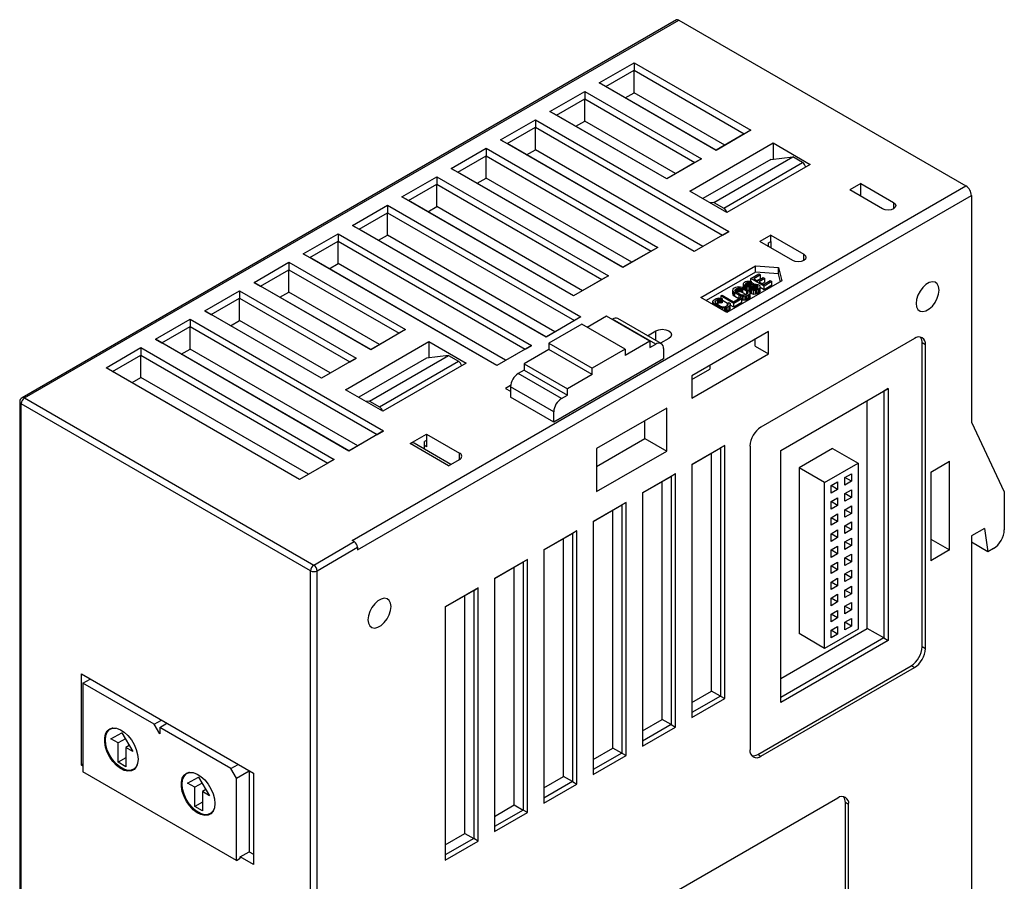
# Model space of a CAD drawing. Header units: millimetres. Extents: x 0 to 559, y 0 to 432.
# Tile 4 of 5: x 343 to 407, y 304 to 359. Entities that reach past the tile are written whole.
import ezdxf

# ---------------------------------------------------------------- set-up
doc = ezdxf.new("R2010")
doc.units = ezdxf.units.MM
doc.header["$LTSCALE"] = 2

msp = doc.modelspace()

# ---------------------------------------------------------------- linework, layer by layer
for p, q in [((385.709, 359.29), (343.494, 334.921)), ((343.644, 334.906), (385.859, 359.276)), ((385.859, 359.276), (404.385, 348.581)), ((380.733, 355.222), (382.981, 356.52)), ((382.981, 356.52), (390.511, 352.173)), ((382.981, 356.52), (382.981, 356.039)), ((381.157, 354.986), (382.981, 356.039)), ((382.981, 356.039), (390.087, 351.936)), ((382.981, 354.593), (382.981, 356.039)), ((388.263, 350.875), (380.733, 355.222)), ((381.157, 354.986), (380.733, 355.222)), ((377.551, 353.385), (379.799, 354.683)), ((379.799, 354.683), (387.329, 350.336)), ((379.799, 354.683), (379.799, 354.202)), ((388.263, 350.883), (381.157, 354.986)), ((382.408, 354.263), (382.981, 354.593)), ((388.835, 351.214), (382.981, 354.593)), ((377.975, 353.149), (379.799, 354.202)), ((379.799, 354.202), (386.905, 350.1)), ((379.799, 352.756), (379.799, 354.202)), ((385.081, 349.038), (377.551, 353.385)), ((377.975, 353.149), (377.551, 353.385)), ((385.081, 349.046), (377.975, 353.149)), ((374.369, 351.548), (376.617, 352.846)), ((376.617, 352.846), (389.097, 345.642)), ((376.617, 352.846), (376.617, 352.365)), ((379.226, 352.426), (379.799, 352.756)), ((385.653, 349.377), (379.799, 352.756)), ((374.793, 351.312), (376.617, 352.365)), ((376.617, 352.365), (388.673, 345.405)), ((376.617, 350.919), (376.617, 352.365)), ((390.511, 352.173), (388.263, 350.875)), ((390.087, 351.936), (388.263, 350.883)), ((390.511, 352.173), (390.087, 351.936)), ((386.848, 344.344), (374.369, 351.548)), ((374.369, 351.548), (374.793, 351.312)), ((386.848, 344.352), (374.793, 351.312)), ((386.566, 348.254), (391.94, 351.356)), ((391.94, 351.356), (394.344, 349.969)), ((391.94, 351.356), (391.94, 350.311)), ((371.187, 349.711), (373.435, 351.009)), ((373.435, 351.009), (384.5, 344.621)), ((373.435, 351.009), (373.435, 350.528)), ((376.044, 350.589), (376.617, 350.919)), ((387.421, 344.682), (376.617, 350.919)), ((388.263, 350.875), (388.263, 350.883)), ((371.611, 349.475), (373.435, 350.528)), ((373.435, 350.528), (384.076, 344.385)), ((373.435, 349.083), (373.435, 350.528)), ((387.329, 350.336), (385.081, 349.038)), ((386.905, 350.1), (385.081, 349.046)), ((387.329, 350.336), (386.905, 350.1)), ((391.798, 350.295), (387.414, 347.764)), ((388.121, 347.519), (393.212, 350.458)), ((388.758, 347.152), (393.849, 350.091)), ((391.798, 350.295), (393.212, 350.458)), ((393.849, 350.091), (393.212, 350.458)), ((382.252, 343.323), (371.187, 349.711)), ((371.187, 349.711), (371.611, 349.475)), ((382.252, 343.332), (371.611, 349.475)), ((394.344, 349.969), (388.97, 346.866)), ((368.005, 347.874), (370.253, 349.172)), ((370.253, 349.172), (381.318, 342.784)), ((370.253, 349.172), (370.253, 348.691)), ((372.862, 348.752), (373.435, 349.083)), ((382.825, 343.662), (373.435, 349.083)), ((385.081, 349.038), (385.081, 349.046)), ((397.596, 348.744), (396.889, 348.336)), ((397.596, 348.744), (399.718, 347.519)), ((397.596, 347.928), (397.596, 348.744)), ((364.787, 325.721), (404.385, 348.581)), ((368.429, 347.638), (370.253, 348.691)), ((370.253, 348.691), (380.894, 342.548)), ((370.253, 347.246), (370.253, 348.691)), ((388.97, 346.866), (386.566, 348.254)), ((399.011, 347.111), (396.889, 348.336)), ((365.14, 325.109), (404.738, 347.968)), ((379.07, 341.486), (368.005, 347.874)), ((368.429, 347.638), (368.005, 347.874)), ((379.07, 341.495), (368.429, 347.638)), ((388.121, 347.519), (387.886, 347.492)), ((388.121, 347.519), (388.758, 347.152)), ((399.718, 347.519), (399.718, 347.111)), ((404.738, 347.968), (404.738, 333.352)), ((364.823, 346.038), (367.071, 347.335)), ((365.247, 345.801), (367.071, 346.854)), ((367.071, 347.335), (379.551, 340.131)), ((367.071, 347.335), (367.071, 346.854)), ((367.071, 346.854), (379.127, 339.894)), ((367.071, 345.409), (367.071, 346.854)), ((369.681, 346.915), (370.253, 347.246)), ((379.643, 341.825), (370.253, 347.246)), ((377.303, 338.833), (364.823, 346.038)), ((364.823, 346.038), (365.247, 345.801)), ((377.303, 338.841), (365.247, 345.801)), ((389.097, 345.642), (386.848, 344.344)), ((388.673, 345.405), (389.097, 345.642)), ((361.641, 344.201), (363.889, 345.498)), ((362.065, 343.964), (363.889, 345.017)), ((363.889, 345.498), (376.369, 338.294)), ((363.889, 345.498), (363.889, 345.017)), ((363.889, 345.017), (375.945, 338.058)), ((363.889, 343.572), (363.889, 345.017)), ((366.499, 345.078), (367.071, 345.409)), ((377.875, 339.172), (367.071, 345.409)), ((388.673, 345.405), (386.848, 344.352)), ((391.798, 345.397), (391.091, 344.988)), ((393.212, 343.764), (391.091, 344.988)), ((391.657, 344.907), (391.798, 344.988)), ((391.657, 344.907), (391.798, 344.988)), ((391.657, 344.662), (391.657, 344.907)), ((391.798, 345.397), (393.92, 344.172)), ((391.798, 344.988), (391.798, 345.397)), ((391.798, 344.988), (391.798, 344.58)), ((384.5, 344.621), (382.252, 343.323)), ((384.076, 344.385), (382.252, 343.332)), ((384.5, 344.621), (384.076, 344.385)), ((386.848, 344.344), (386.848, 344.352)), ((358.459, 342.364), (360.707, 343.662)), ((360.707, 343.662), (368.237, 339.314)), ((360.707, 343.662), (360.707, 343.18)), ((374.121, 336.996), (361.641, 344.201)), ((361.641, 344.201), (362.065, 343.964)), ((374.121, 337.004), (362.065, 343.964)), ((393.92, 343.764), (393.92, 344.172)), ((358.883, 342.127), (360.707, 343.18)), ((360.707, 343.18), (367.813, 339.078)), ((360.707, 341.735), (360.707, 343.18)), ((363.317, 343.241), (363.889, 343.572)), ((374.693, 337.335), (363.889, 343.572)), ((382.252, 343.332), (382.252, 343.323)), ((387.273, 341.396), (390.808, 343.437)), ((390.808, 343.029), (387.626, 341.192)), ((390.808, 343.437), (392.293, 343.315)), ((390.808, 343.029), (390.808, 343.437)), ((392.293, 342.907), (390.808, 343.029)), ((392.293, 343.315), (392.505, 342.458)), ((392.293, 342.907), (392.293, 343.315)), ((365.989, 338.017), (358.459, 342.364)), ((358.459, 342.364), (358.883, 342.127)), ((381.318, 342.784), (379.07, 341.486)), ((380.894, 342.548), (379.07, 341.495)), ((381.318, 342.784), (380.894, 342.548)), ((392.505, 342.458), (388.97, 340.417)), ((390.063, 342.333), (390.101, 342.376)), ((390.101, 342.376), (390.172, 342.417)), ((390.172, 342.417), (390.261, 342.447)), ((390.294, 342.362), (390.209, 342.313)), ((390.261, 342.447), (390.371, 342.449)), ((390.355, 342.376), (390.294, 342.362)), ((390.294, 342.16), (390.294, 342.362)), ((390.419, 342.372), (390.355, 342.376)), ((390.355, 342.151), (390.355, 342.376)), ((390.371, 342.449), (390.486, 342.431)), ((390.469, 342.359), (390.419, 342.372)), ((390.419, 342.157), (390.419, 342.372)), ((390.554, 342.408), (390.469, 342.359)), ((390.469, 342.359), (390.469, 342.172)), ((390.486, 342.431), (390.554, 342.408)), ((390.511, 342.613), (391.02, 342.907)), ((391.36, 342.123), (390.511, 342.613)), ((390.511, 342.423), (390.511, 342.613)), ((390.554, 342.219), (390.554, 342.408)), ((391.129, 342.844), (390.704, 342.599)), ((390.704, 342.599), (390.939, 342.464)), ((391.129, 342.599), (390.917, 342.477)), ((390.939, 342.464), (391.307, 342.676)), ((391.02, 342.907), (391.129, 342.844)), ((391.415, 342.613), (391.047, 342.401)), ((391.047, 342.401), (391.336, 342.234)), ((391.129, 342.599), (391.129, 342.844)), ((391.415, 342.368), (391.26, 342.279)), ((391.307, 342.676), (391.415, 342.613)), ((391.336, 342.234), (391.761, 342.479)), ((391.869, 342.417), (391.36, 342.123)), ((391.415, 342.368), (391.415, 342.613)), ((391.761, 342.479), (391.869, 342.417)), ((391.869, 342.172), (391.869, 342.417)), ((392.417, 342.407), (392.293, 342.907)), ((355.277, 340.527), (357.525, 341.825)), ((357.525, 341.825), (365.055, 337.478)), ((357.525, 341.825), (357.525, 341.343)), ((365.989, 338.025), (358.883, 342.127)), ((360.135, 341.405), (360.707, 341.735)), ((366.561, 338.355), (360.707, 341.735)), ((389.349, 341.879), (389.37, 341.933)), ((389.365, 341.805), (389.349, 341.879)), ((389.349, 341.634), (389.349, 341.879)), ((389.409, 341.747), (389.365, 341.805)), ((389.365, 341.56), (389.365, 341.805)), ((389.37, 341.933), (389.422, 341.984)), ((389.485, 341.687), (389.409, 341.747)), ((389.409, 341.502), (389.409, 341.747)), ((389.422, 341.984), (389.535, 342.049)), ((389.486, 341.833), (389.492, 341.878)), ((389.512, 341.786), (389.486, 341.833)), ((389.492, 341.878), (389.531, 341.922)), ((389.492, 341.878), (389.492, 341.822)), ((389.57, 341.736), (389.512, 341.786)), ((389.531, 341.922), (389.644, 341.987)), ((389.531, 341.922), (389.531, 341.769)), ((389.535, 342.049), (389.624, 342.08)), ((389.841, 341.579), (389.57, 341.736)), ((389.601, 341.717), (389.644, 341.742)), ((389.624, 342.08), (389.717, 342.092)), ((389.644, 341.987), (389.718, 342.009)), ((389.644, 341.742), (389.644, 341.987)), ((389.644, 341.742), (389.718, 341.764)), ((389.717, 342.092), (389.846, 342.083)), ((389.718, 342.009), (389.797, 342.013)), ((389.718, 342.009), (389.718, 341.764)), ((389.718, 341.764), (389.797, 341.768)), ((389.797, 342.013), (389.879, 341.998)), ((389.797, 342.013), (389.797, 341.768)), ((389.797, 341.768), (389.879, 341.753)), ((389.846, 342.083), (389.946, 342.057)), ((389.879, 341.998), (389.966, 341.964)), ((389.879, 341.998), (389.879, 341.753)), ((389.879, 341.753), (389.966, 341.719)), ((389.946, 342.057), (390.051, 342.013)), ((389.966, 341.964), (390.237, 341.808)), ((389.966, 341.964), (389.966, 341.719)), ((389.966, 341.719), (390.205, 341.581)), ((390.042, 342.279), (390.063, 342.333)), ((390.058, 342.205), (390.042, 342.279)), ((390.042, 342.034), (390.042, 342.279)), ((390.046, 342.015), (390.042, 342.034)), ((390.051, 342.013), (390.321, 341.857)), ((390.116, 342.155), (390.058, 342.205)), ((390.058, 342.009), (390.058, 342.205)), ((390.188, 342.113), (390.116, 342.155)), ((390.116, 341.976), (390.116, 342.155)), ((390.185, 342.279), (390.179, 342.233)), ((390.179, 342.233), (390.219, 342.194)), ((390.209, 342.313), (390.185, 342.279)), ((390.185, 342.227), (390.185, 342.279)), ((390.274, 342.08), (390.188, 342.113)), ((390.188, 341.934), (390.188, 342.113)), ((390.209, 342.203), (390.209, 342.313)), ((390.219, 342.194), (390.255, 342.173)), ((390.237, 341.808), (390.295, 341.758)), ((390.237, 341.808), (390.237, 341.599)), ((390.255, 342.173), (390.323, 342.15)), ((390.403, 342.071), (390.274, 342.08)), ((390.274, 341.884), (390.274, 342.08)), ((390.295, 341.758), (390.32, 341.71)), ((390.295, 341.758), (390.295, 341.643)), ((390.321, 341.857), (390.398, 341.797)), ((390.323, 342.15), (390.402, 342.153)), ((390.403, 341.826), (390.356, 341.829)), ((390.398, 341.797), (390.441, 341.739)), ((390.402, 342.153), (390.462, 342.168)), ((390.496, 342.083), (390.403, 342.071)), ((390.403, 341.826), (390.403, 342.071)), ((390.489, 341.837), (390.403, 341.826)), ((390.441, 341.739), (390.457, 341.664)), ((390.462, 342.168), (390.547, 342.216)), ((390.489, 341.891), (390.574, 341.94)), ((390.575, 341.857), (390.489, 341.891)), ((390.489, 341.646), (390.489, 341.891)), ((390.571, 342.105), (390.496, 342.083)), ((390.496, 341.895), (390.496, 342.083)), ((390.547, 342.216), (390.636, 342.247)), ((390.705, 342.256), (390.554, 342.343)), ((390.655, 342.154), (390.571, 342.105)), ((390.571, 341.938), (390.571, 342.105)), ((390.574, 341.94), (390.642, 341.917)), ((390.708, 341.83), (390.575, 341.857)), ((390.575, 341.612), (390.575, 341.857)), ((390.636, 342.247), (390.729, 342.259)), ((390.642, 341.917), (390.738, 341.91)), ((390.73, 342.176), (390.655, 342.154)), ((390.655, 341.916), (390.655, 342.154)), ((390.73, 341.931), (390.674, 341.915)), ((390.833, 341.839), (390.708, 341.83)), ((390.708, 341.585), (390.708, 341.83)), ((390.729, 342.259), (390.857, 342.25)), ((390.809, 342.18), (390.73, 342.176)), ((390.73, 341.931), (390.73, 342.176)), ((390.809, 341.935), (390.73, 341.931)), ((390.738, 341.91), (390.813, 341.932)), ((390.891, 342.165), (390.809, 342.18)), ((390.809, 341.935), (390.809, 342.18)), ((390.815, 341.934), (390.809, 341.935)), ((390.813, 341.932), (390.926, 341.998)), ((390.921, 341.87), (390.833, 341.839)), ((390.833, 341.594), (390.833, 341.839)), ((390.857, 342.25), (390.958, 342.224)), ((390.945, 342.134), (390.891, 342.165)), ((390.891, 341.977), (390.891, 342.165)), ((391.035, 341.935), (390.921, 341.87)), ((390.921, 341.625), (390.921, 341.87)), ((390.926, 341.998), (390.965, 342.041)), ((390.971, 342.086), (390.945, 342.134)), ((390.945, 342.019), (390.945, 342.134)), ((390.958, 342.224), (391.048, 342.172)), ((390.965, 342.041), (390.971, 342.086)), ((391.087, 341.986), (391.035, 341.935)), ((391.035, 341.69), (391.035, 341.935)), ((391.087, 341.741), (391.035, 341.69)), ((391.048, 342.172), (391.092, 342.114)), ((391.108, 342.04), (391.087, 341.986)), ((391.087, 341.741), (391.087, 341.986)), ((391.108, 341.795), (391.087, 341.741)), ((391.092, 342.114), (391.108, 342.04)), ((391.108, 341.795), (391.108, 342.04)), ((391.36, 341.878), (391.108, 342.023)), ((391.869, 342.172), (391.36, 341.878)), ((391.36, 341.878), (391.36, 342.123)), ((355.701, 340.29), (357.525, 341.343)), ((357.525, 341.343), (364.631, 337.241)), ((357.525, 339.898), (357.525, 341.343)), ((379.07, 341.486), (379.07, 341.495)), ((388.97, 340.417), (387.273, 341.396)), ((388.062, 341.136), (388.083, 341.19)), ((388.078, 341.062), (388.062, 341.136)), ((388.062, 340.94), (388.062, 341.136)), ((388.083, 341.19), (388.135, 341.241)), ((388.135, 341.241), (388.263, 341.315)), ((388.205, 341.136), (388.199, 341.09)), ((388.199, 341.09), (388.225, 341.043)), ((388.244, 341.179), (388.205, 341.136)), ((388.205, 341.079), (388.205, 341.136)), ((388.371, 341.252), (388.244, 341.179)), ((388.244, 341.026), (388.244, 341.179)), ((388.263, 341.315), (388.351, 341.345)), ((388.351, 341.345), (388.444, 341.357)), ((388.446, 341.274), (388.371, 341.252)), ((388.371, 341.007), (388.371, 341.252)), ((388.444, 341.357), (388.573, 341.348)), ((388.524, 341.278), (388.446, 341.274)), ((388.446, 341.029), (388.446, 341.274)), ((388.592, 341.255), (388.524, 341.278)), ((388.524, 341.033), (388.524, 341.278)), ((388.573, 341.348), (388.677, 341.304)), ((388.574, 341.494), (388.659, 341.543)), ((389.422, 341.004), (388.574, 341.494)), ((388.574, 341.494), (388.574, 341.347)), ((388.677, 341.304), (388.592, 341.255)), ((388.592, 341.01), (388.592, 341.255)), ((388.659, 341.543), (389.399, 341.116)), ((388.677, 341.059), (388.677, 341.304)), ((389.008, 340.999), (388.677, 341.19)), ((389.365, 341.56), (389.349, 341.634)), ((389.409, 341.502), (389.365, 341.56)), ((389.399, 341.116), (389.823, 341.361)), ((389.485, 341.442), (389.409, 341.502)), ((389.931, 341.298), (389.422, 341.004)), ((389.756, 341.53), (389.485, 341.687)), ((389.485, 341.442), (389.485, 341.687)), ((389.724, 341.304), (389.485, 341.442)), ((389.86, 341.486), (389.756, 341.53)), ((389.756, 341.322), (389.756, 341.53)), ((389.823, 341.361), (389.931, 341.298)), ((389.927, 341.546), (389.841, 341.579)), ((389.961, 341.461), (389.86, 341.486)), ((389.86, 341.339), (389.86, 341.486)), ((390.009, 341.531), (389.927, 341.546)), ((389.931, 341.053), (389.931, 341.298)), ((389.961, 341.216), (389.931, 341.223)), ((390.089, 341.452), (389.961, 341.461)), ((389.961, 341.216), (389.961, 341.461)), ((390.089, 341.207), (389.961, 341.216)), ((390.088, 341.535), (390.009, 341.531)), ((390.163, 341.557), (390.088, 341.535)), ((390.182, 341.464), (390.089, 341.452)), ((390.089, 341.207), (390.089, 341.452)), ((390.182, 341.219), (390.089, 341.207)), ((390.276, 341.622), (390.163, 341.557)), ((390.271, 341.494), (390.182, 341.464)), ((390.182, 341.219), (390.182, 341.464)), ((390.271, 341.249), (390.182, 341.219)), ((390.384, 341.56), (390.271, 341.494)), ((390.271, 341.249), (390.271, 341.494)), ((390.384, 341.315), (390.271, 341.249)), ((390.314, 341.665), (390.276, 341.622)), ((390.32, 341.71), (390.314, 341.665)), ((390.437, 341.611), (390.384, 341.56)), ((390.384, 341.315), (390.384, 341.56)), ((390.437, 341.366), (390.384, 341.315)), ((390.457, 341.664), (390.437, 341.611)), ((390.437, 341.366), (390.437, 341.611)), ((390.457, 341.419), (390.437, 341.366)), ((390.457, 341.419), (390.457, 341.664)), ((390.575, 341.612), (390.489, 341.646)), ((390.708, 341.585), (390.575, 341.612)), ((390.833, 341.594), (390.708, 341.585)), ((390.921, 341.625), (390.833, 341.594)), ((391.035, 341.69), (390.921, 341.625)), ((362.807, 336.18), (355.277, 340.527)), ((355.277, 340.527), (355.701, 340.29)), ((388.122, 341.004), (388.078, 341.062)), ((388.078, 340.931), (388.078, 341.062)), ((388.198, 340.944), (388.122, 341.004)), ((388.122, 340.906), (388.122, 341.004)), ((388.469, 340.787), (388.198, 340.944)), ((388.198, 340.862), (388.198, 340.944)), ((388.225, 341.043), (388.283, 340.993)), ((388.283, 340.993), (388.554, 340.836)), ((388.371, 341.007), (388.314, 340.974)), ((388.446, 341.029), (388.371, 341.007)), ((388.524, 341.033), (388.446, 341.029)), ((388.573, 340.743), (388.469, 340.787)), ((388.469, 340.706), (388.469, 340.787)), ((388.592, 341.01), (388.524, 341.033)), ((388.554, 340.836), (388.64, 340.803)), ((388.674, 340.718), (388.573, 340.743)), ((388.573, 340.646), (388.573, 340.743)), ((388.677, 341.059), (388.592, 341.01)), ((388.64, 340.803), (388.722, 340.788)), ((388.802, 340.709), (388.674, 340.718)), ((388.674, 340.588), (388.674, 340.718)), ((388.722, 340.788), (388.801, 340.792)), ((388.801, 340.792), (388.876, 340.814)), ((388.895, 340.721), (388.802, 340.709)), ((388.802, 340.513), (388.802, 340.709)), ((388.895, 340.476), (388.872, 340.473)), ((388.876, 340.814), (389.003, 340.887)), ((388.984, 340.751), (388.895, 340.721)), ((388.895, 340.476), (388.895, 340.721)), ((388.984, 340.506), (388.895, 340.476)), ((389.111, 340.825), (388.984, 340.751)), ((388.984, 340.506), (388.984, 340.751)), ((389.111, 340.58), (388.984, 340.506)), ((389.003, 340.887), (389.041, 340.93)), ((389.008, 341.015), (389.093, 341.064)), ((389.048, 340.976), (389.008, 341.015)), ((389.008, 340.893), (389.008, 341.015)), ((389.041, 340.93), (389.048, 340.976)), ((389.093, 341.064), (389.169, 341.004)), ((389.164, 340.876), (389.111, 340.825)), ((389.111, 340.58), (389.111, 340.825)), ((389.164, 340.631), (389.111, 340.58)), ((389.184, 340.93), (389.164, 340.876)), ((389.164, 340.631), (389.164, 340.876)), ((389.184, 340.685), (389.164, 340.631)), ((389.169, 341.004), (389.184, 340.93)), ((389.184, 340.685), (389.184, 340.93)), ((389.422, 340.759), (389.184, 340.897)), ((389.931, 341.053), (389.422, 340.759)), ((389.422, 340.759), (389.422, 341.004)), ((352.095, 338.69), (354.343, 339.988)), ((354.343, 339.988), (366.823, 332.783)), ((354.343, 339.988), (354.343, 339.506)), ((362.807, 336.188), (355.701, 340.29)), ((356.953, 339.568), (357.525, 339.898)), ((363.379, 336.518), (357.525, 339.898)), ((379.551, 340.131), (377.303, 338.833)), ((379.127, 339.894), (377.303, 338.841)), ((379.551, 340.131), (379.127, 339.894)), ((381.192, 340.172), (379.954, 339.458)), ((383.985, 338.56), (381.192, 340.172)), ((381.581, 339.988), (381.545, 339.968)), ((384.374, 338.376), (381.581, 339.988)), ((384.724, 338.41), (381.93, 340.023)), ((352.519, 338.453), (354.343, 339.506)), ((354.343, 339.506), (366.399, 332.547)), ((354.343, 338.061), (354.343, 339.506)), ((368.237, 339.314), (365.989, 338.017)), ((368.237, 339.314), (367.813, 339.078)), ((379.601, 339.662), (377.479, 338.437)), ((382.394, 338.049), (379.601, 339.662)), ((383.836, 338.923), (384.374, 339.233)), ((384.374, 338.612), (384.374, 339.233)), ((391.643, 339.184), (386.693, 336.326)), ((391.643, 337.755), (391.643, 339.184)), ((364.575, 331.485), (352.095, 338.69)), ((352.095, 338.69), (352.519, 338.453)), ((364.362, 335.437), (369.736, 338.539)), ((367.813, 339.078), (365.989, 338.025)), ((369.736, 338.539), (372.141, 337.151)), ((369.736, 338.539), (369.736, 337.494)), ((377.303, 338.841), (377.303, 338.833)), ((383.985, 338.56), (382.394, 337.641)), ((383.985, 338.56), (383.985, 338.151)), ((385.222, 338.743), (384.685, 338.433)), ((390.794, 338.244), (390.794, 338.694)), ((401.061, 338.742), (391.162, 333.027)), ((348.913, 336.853), (351.161, 338.151)), ((351.161, 338.151), (363.641, 330.946)), ((351.161, 338.151), (351.161, 337.67)), ((364.575, 331.494), (352.519, 338.453)), ((353.771, 337.731), (354.343, 338.061)), ((365.147, 331.824), (354.343, 338.061)), ((365.989, 338.025), (365.989, 338.017)), ((376.369, 338.294), (374.121, 336.996)), ((375.945, 338.058), (374.121, 337.004)), ((377.479, 338.029), (375.888, 337.11)), ((375.945, 338.058), (376.369, 338.294)), ((377.479, 338.437), (377.479, 338.029)), ((377.479, 338.437), (380.272, 336.825)), ((380.272, 336.416), (377.479, 338.029)), ((382.394, 338.049), (380.272, 336.825)), ((382.394, 338.049), (382.394, 337.641)), ((383.985, 338.151), (384.374, 338.376)), ((384.869, 338.09), (384.869, 337.437)), ((390.794, 338.244), (391.643, 337.755)), ((401.556, 318.859), (401.556, 338.456)), ((401.768, 338.333), (401.556, 338.456)), ((401.768, 318.736), (401.768, 338.333)), ((349.337, 336.617), (351.161, 337.67)), ((351.161, 337.67), (363.217, 330.71)), ((351.161, 336.224), (351.161, 337.67)), ((365.055, 337.478), (362.807, 336.18)), ((364.631, 337.241), (365.055, 337.478)), ((369.595, 337.477), (365.211, 334.947)), ((365.918, 334.702), (371.009, 337.641)), ((366.554, 334.334), (371.646, 337.273)), ((371.009, 337.641), (369.595, 337.477)), ((371.009, 337.641), (371.646, 337.273)), ((384.869, 337.437), (377.797, 333.355)), ((386.693, 334.897), (391.643, 337.755)), ((361.393, 329.648), (348.913, 336.853)), ((349.337, 336.617), (348.913, 336.853)), ((364.631, 337.241), (362.807, 336.188)), ((372.141, 337.151), (366.767, 334.049)), ((374.121, 336.996), (374.121, 337.004)), ((375.888, 336.702), (375.499, 336.478)), ((375.888, 337.11), (375.888, 336.702)), ((375.888, 337.11), (378.681, 335.498)), ((375.888, 336.702), (378.681, 335.09)), ((380.272, 336.416), (380.272, 336.825)), ((386.693, 336.101), (387.856, 336.773)), ((387.856, 336.998), (387.856, 336.773)), ((361.393, 329.657), (349.337, 336.617)), ((350.589, 335.894), (351.161, 336.224)), ((361.965, 329.987), (351.161, 336.224)), ((362.807, 336.18), (362.807, 336.188)), ((378.292, 334.865), (375.499, 336.478)), ((380.272, 336.416), (378.681, 335.498)), ((386.693, 336.326), (386.693, 334.897)), ((366.767, 334.049), (364.362, 335.437)), ((375.009, 335.705), (374.686, 335.518)), ((374.686, 335.518), (375.004, 335.334)), ((377.797, 334.008), (375.004, 335.62)), ((375.004, 335.62), (375.004, 334.967)), ((378.681, 335.09), (378.681, 335.498)), ((392.435, 331.516), (399.364, 335.517)), ((399.364, 335.517), (399.081, 335.353)), ((399.364, 335.517), (399.364, 319.267)), ((343.644, 334.906), (362.312, 324.129)), ((377.797, 333.355), (375.004, 334.967)), ((378.292, 334.865), (378.681, 335.09)), ((392.435, 331.516), (399.081, 335.353)), ((398.021, 320.043), (398.021, 334.741)), ((399.081, 335.353), (399.081, 319.431)), ((343.344, 334.661), (343.344, 261.662)), ((362.1, 323.762), (343.432, 334.538)), ((343.432, 261.54), (343.432, 334.538)), ((365.918, 334.702), (365.682, 334.675)), ((365.918, 334.702), (366.554, 334.334)), ((385.081, 334.252), (380.555, 331.64)), ((385.081, 331.476), (385.081, 334.252)), ((377.797, 333.355), (377.797, 334.008)), ((383.666, 332.292), (383.666, 333.436)), ((404.738, 333.352), (406.86, 328.861)), ((366.823, 332.783), (364.575, 331.485)), ((366.399, 332.547), (364.575, 331.494)), ((366.399, 332.547), (366.823, 332.783)), ((368.534, 331.967), (369.595, 332.579)), ((369.595, 332.579), (371.716, 331.354)), ((369.595, 332.579), (369.595, 332.171)), ((380.555, 330.496), (383.666, 332.292)), ((383.666, 332.292), (385.081, 331.476)), ((371.009, 330.538), (368.534, 331.967)), ((371.156, 330.623), (368.784, 331.992)), ((369.595, 332.171), (369.454, 332.089)), ((369.595, 332.171), (369.454, 332.089)), ((369.454, 331.605), (369.454, 332.089)), ((369.595, 331.763), (369.454, 331.844)), ((369.595, 332.171), (369.595, 331.763)), ((380.555, 331.64), (380.555, 328.864)), ((388.828, 331.843), (386.707, 330.619)), ((386.707, 330.618), (388.546, 331.68)), ((388.828, 331.843), (388.546, 331.68)), ((388.546, 331.68), (388.546, 315.676)), ((388.828, 315.512), (388.828, 331.843)), ((390.455, 331.802), (390.455, 312.205)), ((395.776, 331.648), (393.619, 330.403)), ((395.776, 331.648), (397.423, 330.697)), ((363.641, 330.946), (361.393, 329.648)), ((363.641, 330.946), (363.217, 330.71)), ((364.575, 331.485), (364.575, 331.494)), ((371.009, 330.538), (371.716, 330.946)), ((371.716, 330.946), (371.716, 331.354)), ((380.555, 328.864), (385.081, 331.476)), ((387.98, 316.002), (387.98, 331.353)), ((392.435, 315.267), (392.435, 331.516)), ((363.217, 330.71), (361.393, 329.657)), ((386.707, 330.619), (386.707, 314.288)), ((393.619, 330.403), (393.619, 319.707)), ((395.267, 329.452), (393.619, 330.403)), ((395.267, 329.452), (397.423, 330.697)), ((397.423, 330.697), (397.423, 320)), ((402.122, 330.127), (403.324, 330.821)), ((403.324, 325.105), (403.324, 330.821)), ((361.393, 329.648), (361.393, 329.657)), ((385.646, 330.006), (383.525, 328.782)), ((383.525, 328.782), (385.364, 329.843)), ((385.646, 330.006), (385.364, 329.843)), ((385.364, 329.843), (385.364, 313.839)), ((385.646, 313.675), (385.646, 330.006)), ((396.582, 329.775), (397.006, 330.019)), ((396.582, 329.285), (396.582, 329.775)), ((397.006, 329.53), (396.582, 329.774)), ((397.006, 330.019), (397.006, 329.53)), ((402.122, 330.127), (402.122, 324.411)), ((384.798, 314.165), (384.798, 329.516)), ((395.267, 318.755), (395.267, 329.452)), ((395.684, 329.256), (396.108, 329.501)), ((395.684, 328.766), (395.684, 329.256)), ((396.108, 329.011), (395.684, 329.256)), ((396.108, 329.011), (395.684, 328.766)), ((396.108, 329.501), (396.108, 329.011)), ((397.006, 329.53), (396.582, 329.285)), ((383.525, 328.782), (383.525, 312.451)), ((395.684, 328.219), (396.108, 328.464)), ((396.108, 328.464), (396.108, 327.974)), ((396.582, 328.738), (397.006, 328.982)), ((396.582, 328.248), (396.582, 328.738)), ((397.006, 328.493), (396.582, 328.737)), ((397.006, 328.493), (396.582, 328.248)), ((397.006, 328.982), (397.006, 328.493)), ((406.86, 328.861), (406.86, 326.411)), ((382.464, 328.169), (380.343, 326.945)), ((380.343, 326.945), (382.182, 328.006)), ((382.464, 328.169), (382.182, 328.006)), ((382.182, 328.006), (382.182, 312.002)), ((382.464, 311.838), (382.464, 328.169)), ((395.684, 327.729), (395.684, 328.219)), ((396.108, 327.974), (395.684, 328.219)), ((396.108, 327.974), (395.684, 327.729)), ((396.582, 327.701), (397.006, 327.945)), ((397.006, 327.945), (397.006, 327.456)), ((381.616, 312.328), (381.616, 327.679)), ((395.684, 327.182), (396.108, 327.427)), ((395.684, 326.692), (395.684, 327.182)), ((396.108, 326.937), (395.684, 327.182)), ((396.108, 327.427), (396.108, 326.937)), ((396.582, 327.211), (396.582, 327.701)), ((397.006, 327.456), (396.582, 327.7)), ((397.006, 327.456), (396.582, 327.211)), ((380.343, 326.945), (380.343, 310.614)), ((396.108, 326.937), (395.684, 326.692)), ((396.582, 326.664), (397.006, 326.908)), ((396.582, 326.174), (396.582, 326.664)), ((397.006, 326.419), (396.582, 326.663)), ((397.006, 326.908), (397.006, 326.419)), ((405.587, 326.493), (404.738, 326.003)), ((405.587, 326.493), (405.799, 324.983)), ((379.282, 326.332), (377.161, 325.108)), ((377.161, 325.108), (379, 326.169)), ((378.434, 310.491), (378.434, 325.842)), ((379.282, 326.332), (379, 326.169)), ((379, 326.169), (379, 310.165)), ((379.282, 310.002), (379.282, 326.332)), ((395.684, 326.145), (396.108, 326.39)), ((395.684, 325.655), (395.684, 326.145)), ((396.108, 325.9), (395.684, 326.145)), ((396.108, 325.9), (395.684, 325.655)), ((396.108, 326.39), (396.108, 325.9)), ((397.006, 326.419), (396.582, 326.174)), ((396.582, 325.627), (397.006, 325.871)), ((397.006, 325.871), (397.006, 325.382)), ((404.738, 326.003), (404.738, 297.261)), ((362.312, 324.129), (364.928, 325.64)), ((362.524, 323.762), (365.14, 325.272)), ((364.928, 325.64), (364.787, 325.721)), ((365.14, 325.272), (365.14, 325.109)), ((395.684, 325.108), (396.108, 325.353)), ((396.108, 325.353), (396.108, 324.863)), ((396.582, 325.137), (396.582, 325.627)), ((397.006, 325.382), (396.582, 325.626)), ((397.006, 325.382), (396.582, 325.137)), ((402.122, 325.799), (403.324, 325.105)), ((405.799, 324.983), (404.738, 325.595)), ((377.161, 325.108), (377.161, 308.777)), ((395.684, 324.618), (395.684, 325.108)), ((396.108, 324.863), (395.684, 325.108)), ((396.108, 324.863), (395.684, 324.618)), ((396.582, 324.59), (397.006, 324.834)), ((396.582, 324.1), (396.582, 324.59)), ((397.006, 324.345), (396.582, 324.589)), ((397.006, 324.834), (397.006, 324.345)), ((403.324, 325.105), (402.122, 324.411)), ((406.152, 325.187), (405.799, 324.983)), ((376.1, 324.495), (373.979, 323.271)), ((373.979, 323.271), (375.818, 324.332)), ((375.252, 308.655), (375.252, 324.006)), ((375.818, 324.332), (376.1, 324.495)), ((375.818, 324.332), (375.818, 308.328)), ((376.1, 308.165), (376.1, 324.495)), ((395.684, 324.071), (396.108, 324.316)), ((395.684, 323.581), (395.684, 324.071)), ((396.108, 323.826), (395.684, 324.071)), ((396.108, 324.316), (396.108, 323.826)), ((397.006, 324.345), (396.582, 324.1)), ((362.1, 250.926), (362.1, 323.762)), ((362.524, 250.926), (362.524, 323.762)), ((396.108, 323.826), (395.684, 323.581)), ((396.582, 323.553), (397.006, 323.797)), ((396.582, 323.063), (396.582, 323.553)), ((397.006, 323.308), (396.582, 323.552)), ((397.006, 323.308), (396.582, 323.063)), ((397.006, 323.797), (397.006, 323.308)), ((372.918, 322.659), (370.797, 321.434)), ((372.636, 322.495), (372.918, 322.659)), ((372.918, 306.328), (372.918, 322.659)), ((373.979, 323.271), (373.979, 306.94)), ((395.684, 323.034), (396.108, 323.279)), ((395.684, 322.544), (395.684, 323.034)), ((396.108, 322.789), (395.684, 323.034)), ((396.108, 322.789), (395.684, 322.544)), ((396.108, 323.279), (396.108, 322.789)), ((396.582, 322.515), (397.006, 322.76)), ((397.006, 322.76), (397.006, 322.27)), ((370.797, 321.434), (372.636, 322.495)), ((372.07, 306.818), (372.07, 322.169)), ((372.636, 322.495), (372.636, 306.491)), ((395.684, 321.997), (396.108, 322.242)), ((396.108, 322.242), (396.108, 321.752)), ((396.582, 322.026), (396.582, 322.515)), ((397.006, 322.27), (396.582, 322.515)), ((397.006, 322.27), (396.582, 322.026)), ((370.797, 321.434), (370.797, 305.103)), ((395.684, 321.507), (395.684, 321.997)), ((396.108, 321.752), (395.684, 321.997)), ((396.108, 321.752), (395.684, 321.507)), ((396.582, 321.478), (397.006, 321.723)), ((396.582, 320.989), (396.582, 321.478)), ((397.006, 321.233), (396.582, 321.478)), ((397.006, 321.723), (397.006, 321.233)), ((395.684, 320.96), (396.108, 321.205)), ((395.684, 320.47), (395.684, 320.96)), ((396.108, 320.715), (395.684, 320.96)), ((396.108, 321.205), (396.108, 320.715)), ((397.006, 321.233), (396.582, 320.989)), ((396.108, 320.715), (395.684, 320.47)), ((395.684, 319.923), (396.108, 320.168)), ((396.108, 320.168), (396.108, 319.678)), ((396.582, 320.441), (397.006, 320.686)), ((396.582, 319.952), (396.582, 320.441)), ((397.006, 320.196), (396.582, 320.441)), ((397.006, 320.196), (396.582, 319.952)), ((397.006, 320.686), (397.006, 320.196)), ((392.435, 316.818), (398.021, 320.043)), ((395.267, 318.755), (393.619, 319.707)), ((397.423, 320), (395.267, 318.755)), ((395.684, 319.433), (395.684, 319.923)), ((396.108, 319.678), (395.684, 319.923)), ((396.108, 319.678), (395.684, 319.433)), ((399.081, 319.431), (398.021, 320.043)), ((399.081, 319.431), (392.435, 315.594)), ((399.364, 319.267), (392.435, 315.267)), ((399.081, 319.431), (399.364, 319.267)), ((401.768, 318.736), (401.556, 318.859)), ((390.95, 311.919), (400.849, 317.634)), ((401.061, 317.512), (400.849, 317.634)), ((347.321, 317.106), (358.423, 310.697)), ((347.321, 311.227), (347.321, 317.106)), ((391.162, 311.797), (401.061, 317.512)), ((347.426, 316.513), (347.887, 316.779)), ((352.022, 313.859), (347.426, 316.513)), ((347.426, 316.513), (347.426, 310.797)), ((347.887, 316.779), (347.887, 316.779)), ((386.707, 315.267), (387.98, 316.002)), ((388.546, 315.676), (386.707, 314.614)), ((388.546, 315.676), (387.98, 316.002)), ((388.546, 315.676), (388.828, 315.512)), ((386.707, 314.288), (388.828, 315.512)), ((352.022, 313.859), (352.483, 314.126)), ((352.375, 313.247), (352.022, 313.859)), ((352.375, 313.655), (352.837, 313.922)), ((383.525, 313.43), (384.798, 314.165)), ((385.364, 313.839), (383.525, 312.777)), ((385.364, 313.839), (384.798, 314.165)), ((385.364, 313.839), (385.646, 313.675)), ((349.301, 313.612), (349.186, 313.546)), ((349.229, 312.922), (349.936, 313.308)), ((349.919, 313.299), (349.953, 313.279)), ((349.936, 313.308), (350.643, 312.105)), ((352.375, 313.655), (352.375, 313.247)), ((356.972, 311.002), (352.375, 313.655)), ((383.525, 312.451), (385.646, 313.675)), ((349.688, 312.656), (349.229, 312.922)), ((350.159, 312.928), (349.688, 312.656)), ((349.688, 311.41), (349.688, 312.656)), ((350.41, 312.501), (350.183, 312.37)), ((350.36, 312.586), (350.36, 312.473)), ((350.183, 312.37), (350.183, 311.124)), ((350.643, 312.105), (350.183, 312.37)), ((380.343, 311.594), (381.616, 312.328)), ((382.182, 312.002), (380.343, 310.94)), ((382.182, 312.002), (381.616, 312.328)), ((382.182, 312.002), (382.464, 311.838)), ((390.95, 311.919), (391.162, 311.797)), ((347.426, 311.287), (347.321, 311.227)), ((347.426, 311.166), (347.321, 311.227)), ((350.183, 311.695), (349.688, 311.41)), ((350.183, 311.124), (349.688, 311.41)), ((356.972, 311.002), (357.433, 311.268)), ((380.343, 310.614), (382.464, 311.838)), ((357.325, 305.082), (347.426, 310.797)), ((350.686, 310.947), (350.801, 311.014)), ((354.251, 310.755), (354.136, 310.688)), ((357.325, 310.39), (356.972, 311.002)), ((357.325, 310.39), (358.14, 310.86)), ((358.14, 310.86), (358.14, 305.634)), ((358.14, 310.86), (358.14, 310.86)), ((358.423, 310.697), (358.423, 304.818)), ((354.178, 310.064), (354.886, 310.451)), ((354.638, 309.799), (354.178, 310.064)), ((355.109, 310.071), (354.638, 309.799)), ((354.869, 310.441), (354.903, 310.422)), ((354.886, 310.451), (355.593, 309.248)), ((357.325, 305.082), (357.325, 310.39)), ((377.161, 309.757), (378.434, 310.491)), ((379, 310.165), (377.161, 309.104)), ((377.161, 308.777), (379.282, 310.002)), ((379, 310.165), (378.434, 310.491)), ((379, 310.165), (379.282, 310.002)), ((354.638, 308.552), (354.638, 309.799)), ((355.36, 309.644), (355.133, 309.513)), ((355.133, 309.513), (355.133, 308.266)), ((355.593, 309.248), (355.133, 309.513)), ((355.31, 309.729), (355.31, 309.615)), ((355.133, 308.838), (354.638, 308.552)), ((396.112, 309.102), (371.504, 294.896)), ((396.607, 280.237), (396.607, 308.816)), ((396.819, 308.693), (396.607, 308.816)), ((396.819, 280.115), (396.819, 308.693)), ((355.133, 308.266), (354.638, 308.552)), ((355.636, 308.09), (355.751, 308.157)), ((373.979, 307.92), (375.252, 308.655)), ((375.818, 308.328), (373.979, 307.267)), ((373.979, 306.94), (376.1, 308.165)), ((375.252, 308.655), (375.818, 308.328)), ((376.1, 308.165), (375.818, 308.328)), ((370.797, 306.083), (372.07, 306.818)), ((372.07, 306.818), (372.636, 306.491)), ((372.636, 306.491), (370.797, 305.43)), ((370.797, 305.103), (372.918, 306.328)), ((372.918, 306.328), (372.636, 306.491)), ((357.574, 305.308), (358.14, 305.634)), ((358.14, 305.634), (358.423, 305.471)), ((357.325, 305.082), (357.574, 305.226)), ((357.574, 305.226), (357.574, 305.308)), ((358.423, 304.818), (357.574, 305.308))]:
    msp.add_line(p, q)
at = {"flags": 128}
for points in [[(399.718, 347.519), (399.826, 347.426), (399.864, 347.315), (399.826, 347.205), (399.718, 347.111), (399.556, 347.049), (399.364, 347.027), (399.173, 347.049), (399.011, 347.111)], [(393.92, 344.172), (394.028, 344.078), (394.066, 343.968), (394.028, 343.858), (393.92, 343.764), (393.757, 343.701), (393.566, 343.679), (393.375, 343.701), (393.212, 343.764)], [(401.167, 341.008), (401.197, 340.783), (401.285, 340.612), (401.424, 340.508), (401.601, 340.478), (401.804, 340.527), (402.015, 340.649), (402.218, 340.834), (402.396, 341.069), (402.534, 341.333), (402.622, 341.606), (402.652, 341.865), (402.622, 342.089), (402.534, 342.26), (402.396, 342.365), (402.218, 342.394), (402.015, 342.346), (401.804, 342.224), (401.601, 342.038), (401.424, 341.804), (401.285, 341.539), (401.197, 341.267), (401.167, 341.008)], [(384.374, 339.233), (384.568, 339.308), (384.798, 339.334), (385.027, 339.308), (385.222, 339.233), (385.352, 339.12), (385.398, 338.988), (385.352, 338.855), (385.222, 338.743)], [(365.812, 320.597), (365.842, 320.373), (365.93, 320.202), (366.068, 320.097), (366.246, 320.068), (366.449, 320.116), (366.66, 320.238), (366.863, 320.424), (367.041, 320.659), (367.179, 320.923), (367.267, 321.196), (367.297, 321.455), (367.267, 321.679), (367.179, 321.85), (367.041, 321.955), (366.863, 321.984), (366.66, 321.936), (366.449, 321.814), (366.246, 321.628), (366.068, 321.393), (365.93, 321.129), (365.842, 320.856), (365.812, 320.597)], [(350.982, 311.602), (350.953, 311.33), (350.867, 311.107), (350.729, 310.945), (350.547, 310.851), (350.329, 310.832), (350.088, 310.887), (349.838, 311.015), (349.59, 311.208), (349.36, 311.456), (349.158, 311.746), (348.997, 312.061), (348.884, 312.386), (348.826, 312.701), (348.826, 312.992), (348.884, 313.24), (348.997, 313.434), (349.158, 313.563), (349.36, 313.62), (349.59, 313.602), (349.838, 313.51), (350.088, 313.348), (350.329, 313.126), (350.547, 312.855), (350.729, 312.551), (350.867, 312.229), (350.953, 311.907), (350.982, 311.602)], [(350.925, 311.234), (350.875, 311.135), (350.73, 310.976), (350.538, 310.891), (350.312, 310.884), (350.064, 310.957), (349.808, 311.104), (349.56, 311.318), (349.333, 311.586), (349.142, 311.893), (348.997, 312.22), (348.906, 312.548), (348.875, 312.859), (348.906, 313.134), (348.997, 313.358), (349.142, 313.517), (349.333, 313.602), (349.554, 313.61)], [(355.932, 308.744), (355.903, 308.473), (355.817, 308.25), (355.679, 308.087), (355.496, 307.994), (355.279, 307.974), (355.038, 308.03), (354.787, 308.158), (354.54, 308.351), (354.309, 308.599), (354.108, 308.889), (353.946, 309.204), (353.834, 309.528), (353.776, 309.844), (353.776, 310.134), (353.834, 310.383), (353.946, 310.577), (354.108, 310.706), (354.309, 310.763), (354.54, 310.745), (354.787, 310.652), (355.038, 310.491), (355.279, 310.268), (355.496, 309.998), (355.679, 309.693), (355.817, 309.371), (355.903, 309.049), (355.932, 308.744)], [(355.875, 308.377), (355.825, 308.278), (355.679, 308.119), (355.488, 308.033), (355.262, 308.027), (355.013, 308.099), (354.758, 308.247), (354.509, 308.461), (354.283, 308.729), (354.092, 309.035), (353.946, 309.362), (353.856, 309.691), (353.825, 310.001), (353.856, 310.277), (353.946, 310.5), (354.092, 310.66), (354.283, 310.745), (354.504, 310.752)]]:
    msp.add_lwpolyline(points, dxfattribs=at)
for centre, radius, start, end in [((385.771, 359.153), 0.151, 54.38242, 114.30712), ((393.598, 349.7), 0.465, 12.47145, 57.32191), ((403.971, 347.933), 0.768, 2.60548, 57.39452), ((388.5, 346.756), 0.473, 14.38813, 56.93071), ((381.786, 339.702), 0.352, 65.69288, 125.61758), ((401.337, 338.403), 0.437, 350.78596, 129.20329), ((400.97, 338.486), 0.587, 357.03471, 36.19243), ((384.567, 338.139), 0.306, 350.78596, 129.20329), ((371.395, 336.882), 0.465, 12.47145, 57.32191), ((376.079, 335.571), 1.076, 122.60548, 177.39452), ((343.638, 334.664), 0.293, 119.12705, 180.47502), ((343.893, 334.517), 0.461, 122.60548, 177.39452), ((343.557, 334.787), 0.148, 53.70027, 115.03458), ((378.872, 333.959), 1.076, 122.60548, 177.39452), ((343.488, 334.671), 0.144, 184.02459, 247.26415), ((366.296, 333.938), 0.473, 14.38813, 56.93071), ((391.99, 331.732), 1.537, 122.60548, 177.39452), ((368.681, 331.762), 0.251, 65.69288, 125.61758), ((371.639, 331.15), 0.218, 290.78342, 69.21658), ((405.324, 326.481), 1.537, 302.60548, 357.39452), ((364.68, 325.251), 0.461, 2.60548, 57.39452), ((362.56, 323.741), 0.461, 122.60548, 177.39452), ((362.063, 323.741), 0.461, 2.60548, 57.39452), ((362.312, 324.171), 0.461, 242.60967, 297.39033), ((400.021, 318.929), 1.537, 302.60548, 357.39452), ((400.233, 318.806), 1.537, 302.60548, 357.39452), ((390.886, 312.135), 0.437, 170.78596, 309.20329), ((390.63, 312.412), 0.587, 263.81035, 302.9622), ((396.388, 308.763), 0.437, 350.78596, 129.20329), ((396.02, 308.846), 0.587, 357.03471, 36.19243)]:
    msp.add_arc(centre, radius, start, end)

doc.saveas('drawing.dxf')
